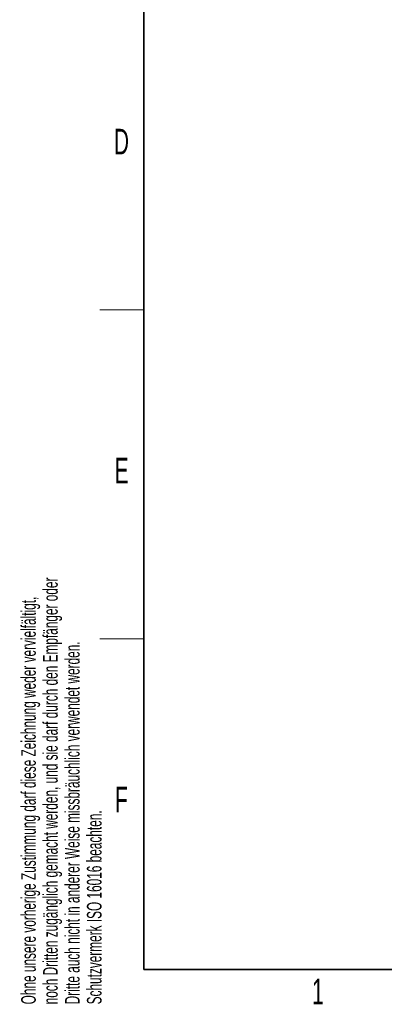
# Model space of a CAD drawing. Header units: millimetres. Extents: x 5 to 418, y 2 to 292.
# Tile 1 of 43: x 9 to 59, y 7 to 142. Entities that reach past the tile are written whole.
import ezdxf

# ---------------------------------------------------------------- set-up
doc = ezdxf.new("R2010")
doc.units = ezdxf.units.MM
doc.layers.add('SLD-0', color=7, linetype='Continuous')
doc.styles.add('SLDTEXTSTYLE0', font='TXT', dxfattribs={"width": 0.605})

msp = doc.modelspace()

# ---------------------------------------------------------------- linework, layer by layer
at = {"layer": 'SLD-0', "lineweight": 35}
for p, q in [((26, 282.5), (26, 12)), ((26, 12), (408, 12))]:
    msp.add_line(p, q, dxfattribs=at)
at = {"layer": 'SLD-0', "lineweight": 18}
for p, q in [((20, 102.25), (26, 102.25)), ((20, 57.25), (26, 57.25))]:
    msp.add_line(p, q, dxfattribs=at)

# ---------------------------------------------------------------- texts
at = {"layer": 'SLD-0', "char_height": 3.5, "attachment_point": 2, "style": 'SLDTEXTSTYLE0'}
for s, insert in [('D', (22.9597, 127.0011)), ('E', (22.9816, 82.0011)), ('F', (22.9536, 37.0011)), ('1', (49.8527, 10.743))]:
    msp.add_mtext(s, dxfattribs=dict(at, insert=insert))
at = {"layer": 'SLD-0', "char_height": 2, "attachment_point": 1, "rotation": 90, "style": 'SLDTEXTSTYLE0'}
for s, insert in [('noch Dritten zugänglich gemacht werden, und sie darf durch den Empfänger oder', (12.2299, 7.2381)), ('Ohne unsere vorherige Zustimmung darf diese Zeichnung weder vervielfältigt,', (9.2299, 7.2381)), ('Dritte auch nicht in anderer Weise missbräuchlich verwendet werden.', (15.2299, 7.2381)), ('Schutzvermerk ISO 16016 beachten.', (18.2299, 7.2381))]:
    msp.add_mtext(s, dxfattribs=dict(at, insert=insert))

doc.saveas('drawing.dxf')
